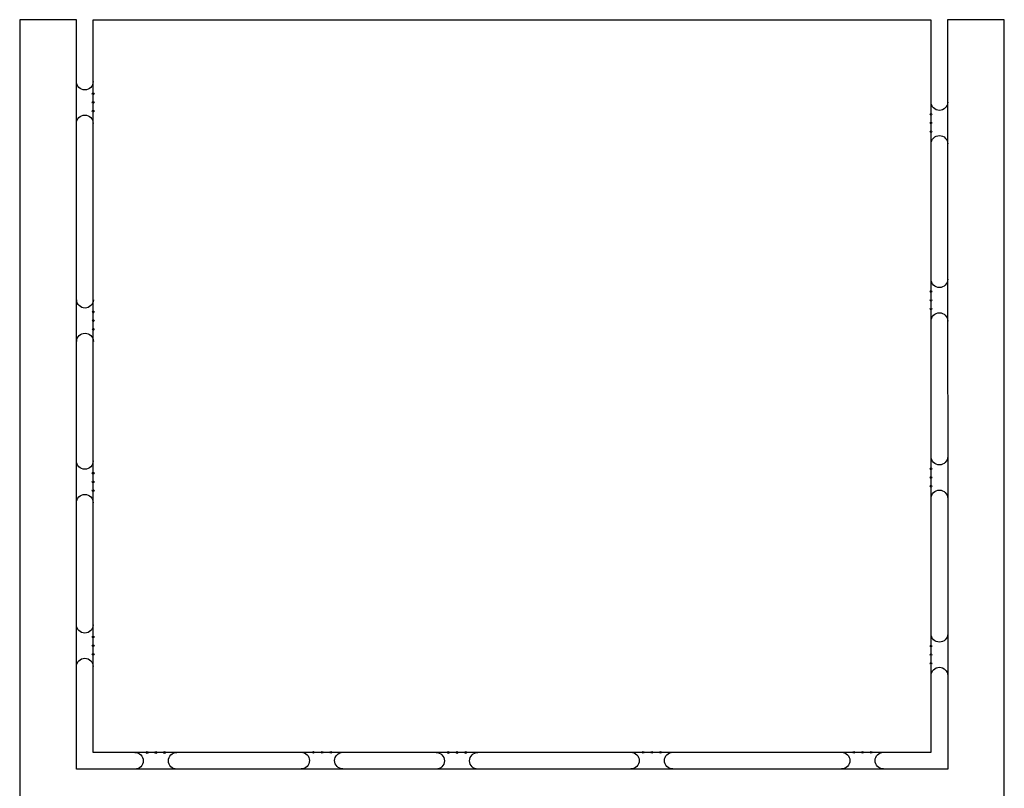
# Model space of a CAD drawing. Extents: x -11 to 131, y -42 to 220.
# Tile 8 of 8: x -11 to 131, y 110 to 220. Entities that reach past the tile are written whole.
import ezdxf

# ---------------------------------------------------------------- set-up
doc = ezdxf.new("R2010")
doc.units = 0
doc.layers.add('BOARD_GEOMETRY_OUTLINE', color=4, linetype='CONTINUOUS')
doc.layers.add('PIN_BOTTOM', color=6, linetype='CONTINUOUS')

msp = doc.modelspace()

# ---------------------------------------------------------------- linework, layer by layer
at = {"layer": 'BOARD_GEOMETRY_OUTLINE'}
for points in [[(5.9944, 112.754664), (-2.3876, 112.754664), (-2.3876, 220.1418), (-10.5156, 220.1418), (-10.5156, 0.1778), (-2.37998, 0.1778), (-2.37998, 107.4166), (122.428, 107.4166), (122.387614, -0.0254), (130.515614, -0.0254), (130.515614, 220.160088), (122.387614, 220.160088), (122.428, 112.754664)], [(0, 115.160044), (0, 220.160088), (120.000014, 220.160088), (120.000014, 115.160044)]]:
    msp.add_lwpolyline(points, close=True, dxfattribs=at)
for points in [[(0.00762, 211.299044, -1), (-2.37998, 211.299044)], [(122.405394, 208.352644, -1), (120.017794, 208.352644)], [(-2.37998, 205.304644, -1), (0.00762, 205.304644)], [(120.017794, 202.358244, -1), (122.405394, 202.358244)], [(122.405394, 182.952644, -1), (120.017794, 182.952644)], [(0.03302, 180.031644, -1), (-2.35458, 180.031644)], [(120.017794, 176.958244, -1), (122.405394, 176.958244)], [(-2.35458, 174.037244, -1), (0.03302, 174.037244)], [(0.00762, 156.917644, -1), (-2.37998, 156.917644)], [(122.405394, 157.552644, -1), (120.017794, 157.552644)], [(120.017794, 151.558244, -1), (122.405394, 151.558244)], [(-2.37998, 150.923244, -1), (0.00762, 150.923244)], [(0.00762, 133.448044, -1), (-2.37998, 133.448044)], [(122.405394, 132.152644, -1), (120.017794, 132.152644)], [(-2.37998, 127.453644, -1), (0.00762, 127.453644)], [(120.017794, 126.158244, -1), (122.405394, 126.158244)], [(5.9944, 115.142264, -1), (5.9944, 112.754664)], [(11.9888, 112.754664, -1), (11.9888, 115.142264)], [(29.7942, 115.167664, -1), (29.7942, 112.780064)], [(35.7886, 112.780064, -1), (35.7886, 115.167664)], [(49.1236, 115.142264, -1), (49.1236, 112.754664)], [(55.118, 112.754664, -1), (55.118, 115.142264)], [(77.0382, 115.167664, -1), (77.0382, 112.780064)], [(83.0326, 112.780064, -1), (83.0326, 115.167664)], [(107.2134, 115.167664, -1), (107.2134, 112.780064)], [(113.2078, 112.780064, -1), (113.2078, 115.167664)]]:
    msp.add_lwpolyline(points, format="xyb", dxfattribs=at)
at = {"layer": 'PIN_BOTTOM'}
for centre in [(0.00762, 209.546444), (0.00762, 208.301844), (0.00762, 207.057244), (120.017794, 206.600044), (120.017794, 205.355444), (120.017794, 204.110844), (120.017794, 181.200044), (120.017794, 179.955444), (0.03302, 178.279044), (120.017794, 178.710844), (0.03302, 177.034444), (0.03302, 175.789844), (0.00762, 155.165044), (120.017794, 155.800044), (0.00762, 153.920444), (120.017794, 154.555444), (0.00762, 152.675844), (120.017794, 153.310844), (0.00762, 131.695444), (0.00762, 130.450844), (120.017794, 130.400044), (0.00762, 129.206244), (120.017794, 129.155444), (120.017794, 127.910844), (7.747, 115.142264), (8.9916, 115.142264), (10.2362, 115.142264), (31.5468, 115.167664), (32.7914, 115.167664), (34.036, 115.167664), (50.8762, 115.142264), (52.1208, 115.142264), (53.3654, 115.142264), (78.7908, 115.167664), (80.0354, 115.167664), (81.28, 115.167664), (108.966, 115.167664), (110.2106, 115.167664), (111.4552, 115.167664)]:
    msp.add_circle(centre, 0.127, dxfattribs=at)

doc.saveas('drawing.dxf')
